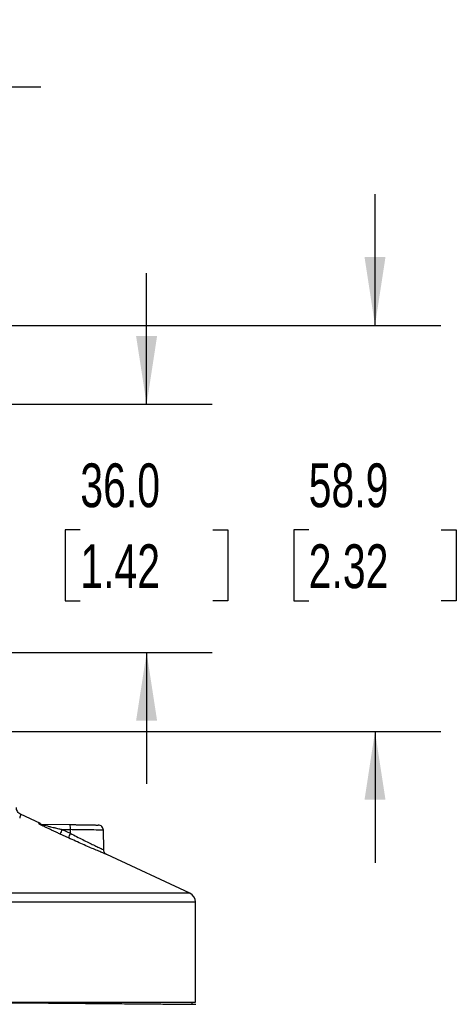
# Model space of a CAD drawing. Header units: millimetres. Extents: x 19 to 819, y 19 to 629.
# Tile 45 of 56: x 639 to 703, y 254 to 397. Entities that reach past the tile are written whole.
import ezdxf

# ---------------------------------------------------------------- set-up
doc = ezdxf.new("R2010")
doc.units = ezdxf.units.MM
doc.header["$LTSCALE"] = 3
doc.layers.add('DIMENSIONS', color=140, linetype='Continuous', lineweight=25)
doc.styles.add('SLDTEXTSTYLE0', font='TXT', dxfattribs={"width": 0.7})
doc.dimstyles.new('SLDDIMSTYLE2', dxfattribs={"dimtxt": 6.474023, "dimasz": 9.906, "dimexe": 0, "dimexo": 0.0625, "dimgap": 1.618506, "dimtad": 0, "dimtih": 1, "dimtoh": 1, "dimrnd": 1e-09, "dimzin": 12, "dimdsep": 46, "dimtxsty": 'SLDTEXTSTYLE0', "dimsah": 1, "dimcen": 0.09, "dimadec": 0, "dimazin": 3, "dimtfac": 1, "dimtmove": 0, "dimatfit": 0, "dimfxl": 0, "dimfrac": 2, "dimtolj": 1, "dimtzin": 12, "dimarcsym": 0})
doc.dimstyles.new('SLDDIMSTYLE3', dxfattribs={"dimtxt": 6.474023, "dimasz": 9.906, "dimexe": 0, "dimexo": 0.0625, "dimgap": 1.618506, "dimtad": 0, "dimtih": 1, "dimtoh": 1, "dimrnd": 1e-09, "dimzin": 4, "dimdsep": 46, "dimtxsty": 'SLDTEXTSTYLE0', "dimsah": 1, "dimcen": 0.09, "dimadec": 0, "dimazin": 1, "dimtfac": 1, "dimtmove": 0, "dimatfit": 0, "dimfxl": 0, "dimfrac": 2, "dimtolj": 1, "dimtzin": 12, "dimarcsym": 0})

# ---------------------------------------------------------------- blocks, each defined once
blk = doc.blocks.new('_D_6')
at = {"layer": 'DIMENSIONS'}
for p, q in [((690.98, 352.4), (690.98, 371.45)), ((630.41, 352.4), (700.51, 352.4)), ((681.36, 322.74), (679.19, 322.74)), ((679.19, 322.74), (679.19, 312.45)), ((700.6, 322.74), (702.77, 322.74)), ((702.77, 322.74), (702.77, 312.45)), ((679.19, 312.45), (681.36, 312.45)), ((702.77, 312.45), (700.6, 312.45)), ((630.41, 293.5), (700.51, 293.5)), ((690.98, 293.5), (690.98, 274.45))]:
    blk.add_line(p, q, dxfattribs=at)
for points in [[(690.98, 352.4), (692.5, 362.31), (689.46, 362.31)], [(690.98, 293.5), (689.46, 283.6), (692.5, 283.6)]]:
    blk.add_solid(points, dxfattribs=at)
at = {"layer": 'DIMENSIONS', "char_height": 6.35, "attachment_point": 1, "style": 'SLDTEXTSTYLE0'}
for s, insert in [('58.9', (681.36, 332.38)), ('2.32', (681.36, 320.64))]:
    blk.add_mtext(s, dxfattribs=dict(at, insert=insert))
blk = doc.blocks.new('_D_7')
at = {"layer": 'DIMENSIONS'}
for p, q in [((587.43, 360.33), (587.43, 396.52)), ((623.43, 360.33), (623.43, 396.52)), ((587.43, 387), (568.38, 387)), ((595.95, 387), (593.77, 387)), ((593.77, 387), (593.77, 376.71)), ((615.18, 387), (617.36, 387)), ((617.36, 387), (617.36, 376.71)), ((623.43, 387), (642.48, 387)), ((593.77, 376.71), (595.95, 376.71)), ((617.36, 376.71), (615.18, 376.71))]:
    blk.add_line(p, q, dxfattribs=at)
for points in [[(587.43, 387), (577.53, 388.52), (577.53, 385.47)], [(623.43, 387), (633.34, 385.47), (633.34, 388.52)]]:
    blk.add_solid(points, dxfattribs=at)
at = {"layer": 'DIMENSIONS', "char_height": 6.35, "attachment_point": 1, "style": 'SLDTEXTSTYLE0'}
for s, insert in [('36.0', (595.95, 396.63)), ('1.42', (595.95, 384.89))]:
    blk.add_mtext(s, dxfattribs=dict(at, insert=insert))
blk = doc.blocks.new('_D_8')
at = {"layer": 'DIMENSIONS'}
for p, q in [((657.85, 340.95), (657.85, 360)), ((632.91, 340.95), (667.37, 340.95)), ((648.23, 322.74), (646.05, 322.74)), ((646.05, 322.74), (646.05, 312.45)), ((667.47, 322.74), (669.64, 322.74)), ((669.64, 322.74), (669.64, 312.45)), ((646.05, 312.45), (648.23, 312.45)), ((669.64, 312.45), (667.47, 312.45)), ((632.91, 304.95), (667.37, 304.95)), ((657.85, 304.95), (657.85, 285.9))]:
    blk.add_line(p, q, dxfattribs=at)
for points in [[(657.85, 340.95), (659.37, 350.86), (656.32, 350.86)], [(657.85, 304.95), (656.32, 295.05), (659.37, 295.05)]]:
    blk.add_solid(points, dxfattribs=at)
at = {"layer": 'DIMENSIONS', "char_height": 6.35, "attachment_point": 1, "style": 'SLDTEXTSTYLE0'}
for s, insert in [('36.0', (648.23, 332.38)), ('1.42', (648.23, 320.64))]:
    blk.add_mtext(s, dxfattribs=dict(at, insert=insert))

msp = doc.modelspace()

# ---------------------------------------------------------------- linework, layer by layer
for p, q in [((642.466, 280.131), (639.548, 281.493)), ((642.477, 280.094), (642.466, 280.131)), ((642.485, 280.066), (646.756, 279.991)), ((646.508, 278.058), (645.308, 278.609)), ((645.582, 279.275), (646.782, 278.725)), ((645.582, 279.275), (646.782, 279.254)), ((646.782, 279.254), (646.782, 278.725)), ((651.625, 276.317), (651.574, 279.257)), ((664.116, 270.031), (652.057, 275.657)), ((664.116, 270.031), (622.93, 270.031)), ((664.934, 268.747), (623.174, 268.747)), ((664.934, 254.245), (664.934, 268.747)), ((627.456, 254.245), (664.934, 254.245)), ((664.434, 253.923), (664.434, 254.245))]:
    msp.add_line(p, q)
for centre, radius, start, end in [((642.498, 280.805), 0.739, 244.80214, 268.99343), ((643.241, 279.498), 3.549, 356.07199, 7.99436), ((650.153, 277.003), 5.105, 153.56774, 161.66606), ((651.331, 276.46), 5.081, 153.53075, 161.66736), ((663.517, 268.747), 1.417, 0, 64.99)]:
    msp.add_arc(centre, radius, start, end)
for points, knots in [([(639.567, 281.483), (639.482, 281.532), (639.308, 281.631), (639.11, 281.868), (638.979, 282.147), (638.963, 282.346), (638.955, 282.444)], [0, 0, 0, 0, 0.2457156, 0.4996963, 0.7538318, 1, 1, 1, 1]), ([(639.553, 281.427), (639.558, 281.435), (639.571, 281.454), (639.488, 281.115), (639.436, 280.901)], [0, 0, 0, 0, 0.3682895, 1, 1, 1, 1]), ([(645.308, 278.609), (645.229, 278.645), (645.074, 278.716), (644.843, 278.823), (644.616, 278.928), (644.309, 279.071), (643.932, 279.248), (643.471, 279.468), (643.037, 279.677), (642.687, 279.851), (642.448, 279.973), (642.315, 280.045), (642.235, 280.09), (642.194, 280.117), (642.174, 280.133), (642.18, 280.135), (642.183, 280.136)], [0, 0, 0, 0, 0.0638926, 0.1266814, 0.1884176, 0.2491528, 0.3783814, 0.498443, 0.6334529, 0.7486226, 0.8155484, 0.874231, 0.9077889, 0.939128, 0.9694296, 1, 1, 1, 1]), ([(642.183, 280.136), (642.206, 280.136), (642.251, 280.135), (642.327, 280.133), (642.431, 280.132), (642.466, 280.131), (642.466, 280.131), (642.466, 280.131)], [0, 0, 0, 0, 0.1250109, 0.2500222, 0.5000297, 0.9999834, 1, 1, 1, 1]), ([(642.485, 280.066), (642.482, 280.066), (642.475, 280.065), (642.478, 280.062), (642.492, 280.055), (642.516, 280.047), (642.551, 280.036), (642.595, 280.022), (642.65, 280.006), (642.745, 279.979), (642.897, 279.938), (643.149, 279.872), (643.497, 279.783), (643.9, 279.682), (644.329, 279.577), (644.727, 279.48), (645.151, 279.378), (645.427, 279.312), (645.582, 279.275)], [0, 0, 0, 0, 0.0124549, 0.0246108, 0.0372144, 0.0509395, 0.0663132, 0.0837133, 0.1034013, 0.125558, 0.1814272, 0.2505524, 0.3622086, 0.5006688, 0.6175384, 0.750295, 0.8602065, 1, 1, 1, 1]), ([(646.756, 279.991), (646.823, 279.99), (646.957, 279.988), (647.157, 279.984), (647.356, 279.981), (647.553, 279.977), (647.748, 279.974), (648.037, 279.969), (648.41, 279.962), (648.851, 279.955), (649.359, 279.946), (649.797, 279.938), (650.153, 279.932), (650.39, 279.928), (650.584, 279.924), (650.712, 279.922), (650.789, 279.921), (650.83, 279.92), (650.836, 279.92), (650.838, 279.92)], [0, 0, 0, 0, 0.0309141, 0.0617288, 0.092512, 0.1233318, 0.1542562, 0.1853523, 0.2622838, 0.338994, 0.4165508, 0.5496136, 0.6209481, 0.6931329, 0.7683415, 0.8444341, 0.895928, 0.9476756, 1, 1, 1, 1]), ([(651.575, 279.183), (651.575, 279.183), (651.575, 279.183), (651.575, 279.183), (651.579, 279.183), (651.334, 279.187), (650.338, 279.201), (649.084, 279.22), (647.894, 279.238), (647.167, 279.249), (646.782, 279.254)], [0, 0, 0, 0, 0.0000191, 0.0000324, 0.0000388, 0.2432701, 0.4990664, 0.714216, 0.848379, 1, 1, 1, 1]), ([(646.782, 278.725), (647.391, 278.408), (648.607, 277.777), (649.959, 277.116), (650.792, 276.716), (651.263, 276.493), (651.568, 276.35), (651.606, 276.332), (651.625, 276.323)], [0, 0, 0, 0, 0.2522516, 0.5032513, 0.6310897, 0.752793, 0.8776547, 1, 1, 1, 1]), ([(651.575, 279.183), (651.564, 279.275), (651.539, 279.467), (651.368, 279.713), (651.122, 279.884), (650.931, 279.908), (650.838, 279.92)], [0, 0, 0, 0, 0.2405541, 0.5, 0.7594459, 1, 1, 1, 1]), ([(652.057, 275.657), (652.036, 275.665), (651.992, 275.683), (651.639, 275.828), (651.099, 276.052), (650.142, 276.453), (648.602, 277.11), (647.205, 277.742), (646.508, 278.058)], [0, 0, 0, 0, 0.1239088, 0.2496869, 0.3740382, 0.5004963, 0.750501, 1, 1, 1, 1]), ([(652.058, 275.656), (651.998, 275.69), (651.876, 275.759), (651.738, 275.923), (651.645, 276.115), (651.632, 276.255), (651.625, 276.323)], [0, 0, 0, 0, 0.24506364, 0.50000001, 0.75493637, 1, 1, 1, 1]), ([(605.434, 254.438), (606.447, 254.429), (608.474, 254.411), (611.555, 254.384), (614.716, 254.357), (617.948, 254.328), (621.286, 254.299), (624.666, 254.27), (628.117, 254.24), (631.571, 254.209), (635.006, 254.179), (638.73, 254.147), (642.628, 254.113), (646.664, 254.078), (650.436, 254.045), (653.926, 254.014), (657.026, 253.987), (659.698, 253.964), (661.873, 253.945), (663.52, 253.931), (664.579, 253.921), (665.072, 253.917), (665.002, 253.918), (664.979, 253.918)], [0, 0, 0, 0, 0.0322699, 0.0645367, 0.0983871, 0.1337493, 0.1691758, 0.2077385, 0.2463024, 0.2864903, 0.3281598, 0.3699124, 0.425637, 0.4814202, 0.5402038, 0.5990478, 0.6600625, 0.7211411, 0.7833353, 0.8455961, 0.9077891, 0.9700507, 1, 1, 1, 1])]:
    msp.add_open_spline(points, degree=3, knots=knots)

# ---------------------------------------------------------------- dimensions: what is measured, and where the dimension line sits
at = {"layer": 'DIMENSIONS'}
for base, p1, p2, angle, dimstyle, picture, middle in [((587.434, 386.998), (623.434, 356.521), (587.434, 356.521), 0, 'SLDDIMSTYLE3', '_D_7', (605.565, 386.998)), ((690.981, 293.504), (626.601, 352.404), (626.601, 293.504), 90, 'SLDDIMSTYLE2', '_D_6', (690.981, 322.741)), ((657.847, 304.954), (629.103, 340.954), (629.103, 304.954), 90, 'SLDDIMSTYLE3', '_D_8', (657.847, 322.741))]:
    dim = msp.add_linear_dim(base=base, p1=p1, p2=p2, angle=angle, dimstyle=dimstyle, dxfattribs=at)
    dim.commit()
    dim.dimension.update_dxf_attribs({"geometry": picture, "text_midpoint": middle, "dimtype": 160})

doc.saveas('drawing.dxf')
